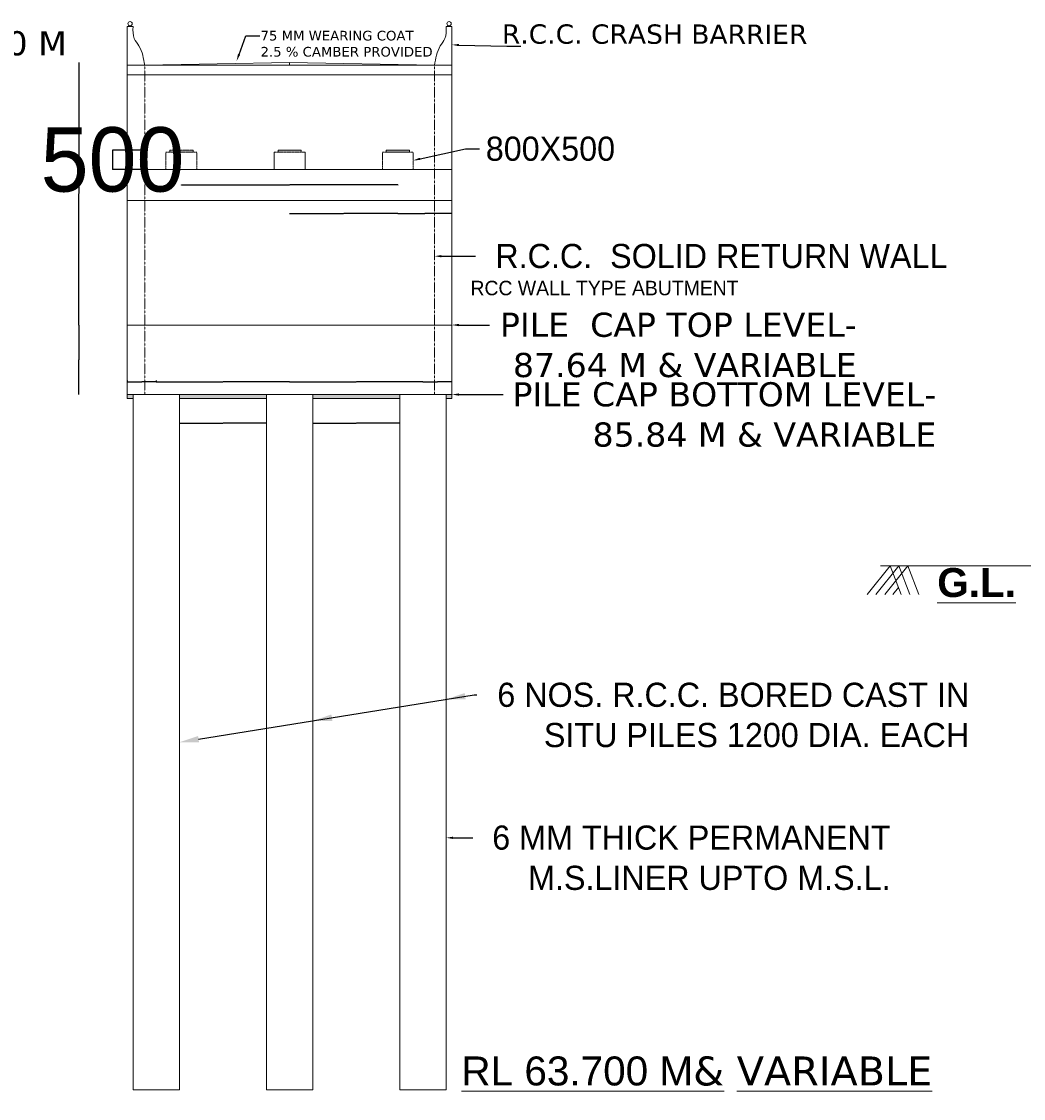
# Model space of a CAD drawing. Header units: millimetres. Extents: x -20950785 to 389010297, y -11535949 to 14056629.
# Tile 212 of 256: x 11827945 to 11879803, y -931318 to -875562. Entities that reach past the tile are written whole.
import ezdxf
from ezdxf import colors
from ezdxf.entities.mleader import LeaderData, LeaderLine
from ezdxf.math import Vec2, Vec3

# ---------------------------------------------------------------- set-up
doc = ezdxf.new("R2010")
doc.units = ezdxf.units.MM
doc.header["$LTSCALE"] = 60
doc.header["$MEASUREMENT"] = 0
doc.linetypes.add('ACAD_ISO02W100', pattern=[15, 12, -3])
doc.linetypes.add('CENTER', pattern=[2, 1.25, -0.25, 0.25, -0.25])
doc.layers.add('AAA', color=210, linetype='Continuous')
doc.layers.add('TEXT', color=7, linetype='Continuous')
doc.layers.add('HFL', color=2, linetype='ACAD_ISO02W100', lineweight=18)
doc.styles.add('PDF Arial Bold', font='times.ttf')
doc.styles.add('PDF Verdana Bold', font='verdanab.ttf')
doc.dimstyles.get("Standard").update_dxf_attribs({"dimtxt": 400, "dimasz": 215, "dimexe": 0.18, "dimexo": 0.0625, "dimgap": 0.09, "dimtad": 0, "dimtih": 1, "dimtoh": 1, "dimdec": 0, "dimzin": 4, "dimdsep": 46, "dimtxsty": 'Standard', "dimblk": 'OPEN90', "dimcen": 0, "dimadec": 0, "dimazin": 1, "dimtfac": 1, "dimtdec": 0, "dimtix": 1, "dimtofl": 0, "dimtmove": 0, "dimatfit": 3, "dimldrblk": 'OPEN30', "dimfxl": 1, "dimtolj": 1, "dimtzin": 0, "dimarcsym": 0})

# ---------------------------------------------------------------- blocks, each defined once
blk = doc.blocks.new('_Open90')
at = {"color": 0, "linetype": 'ByBlock', "lineweight": -2}
for p, q in [((0, 0), (-1, 0)), ((-0.5, 0.5), (0, 0)), ((0, 0), (-0.5, -0.5))]:
    blk.add_line(p, q, dxfattribs=at)
blk = doc.blocks.new('*D1388')
at = {"layer": 'AAA', "color": 0, "lineweight": -2, "ltscale": 2, "transparency": 16777216}
for p, q in [((11836120, -896360), (11836120, -896360)), ((11836121, -896360), (11838366, -896360)), ((11840619, -896360), (11838374, -896360)), ((11840620, -896360), (11840620, -896360))]:
    blk.add_line(p, q, dxfattribs=at)
at = {"layer": 'Defpoints', "color": 0, "lineweight": 9, "ltscale": 2, "transparency": 16777216}
for p in [(11836120, -896360), (11840620, -896360), (11840620, -896360)]:
    blk.add_point(p, dxfattribs=at)
at = {"layer": 'AAA', "color": 0, "lineweight": -2, "ltscale": 2, "transparency": 16777216, "rotation": 180}
blk.add_blockref('_Open90', (11836120, -896360), dxfattribs=at)
at = {"layer": 'AAA', "color": 0, "lineweight": -2, "ltscale": 2, "transparency": 16777216}
blk.add_blockref('_Open90', (11840620, -896360), dxfattribs=at)
at = {"layer": 'AAA', "color": 0, "lineweight": 5, "ltscale": 2, "transparency": 16777216, "insert": (11838370, -896360), "char_height": 1.5, "attachment_point": 5}
blk.add_mtext('\\A1;{\\H1.38889x;2250}', dxfattribs=at)
blk = doc.blocks.new('_Open30')
at = {"color": 0, "linetype": 'ByBlock', "lineweight": -2}
for p, q in [((-1, 0), (0, 0)), ((0, 0), (-1, 0)), ((0, 0), (-1, 0))]:
    blk.add_line(p, q, dxfattribs=at)
blk = doc.blocks.new('*D1389')
at = {"layer": 'AAA', "color": 0, "lineweight": -2, "ltscale": 2, "transparency": 16777216}
for p, q in [((11830908, -877674), (11830908, -877674)), ((11830908, -877676), (11830908, -884473)), ((11830908, -891272), (11830908, -884475)), ((11830908, -891274), (11830908, -891274))]:
    blk.add_line(p, q, dxfattribs=at)
at = {"layer": 'Defpoints', "color": 0, "lineweight": 9, "ltscale": 2, "transparency": 16777216}
for p in [(11830908, -877674), (11830908, -891274), (11830908, -891274)]:
    blk.add_point(p, dxfattribs=at)
at = {"layer": 'AAA', "color": 0, "lineweight": -2, "ltscale": 2, "transparency": 16777216, "xscale": 2, "yscale": 2, "zscale": 2}
for p, rotation in [((11830908, -877674), 90), ((11830908, -891274), 270)]:
    blk.add_blockref('_Open90', p, dxfattribs=dict(at, rotation=rotation))
at = {"layer": 'AAA', "color": 0, "lineweight": 5, "ltscale": 2, "transparency": 16777216, "insert": (11830908, -884474), "char_height": 2, "attachment_point": 5}
blk.add_mtext('\\A1;6800', dxfattribs=at)
blk = doc.blocks.new('*D1390')
at = {"layer": 'AAA', "color": 0, "lineweight": -2, "ltscale": 2, "transparency": 16777216}
for p, q in [((11830908, -891274), (11830908, -891274)), ((11830908, -891276), (11830908, -893073)), ((11830908, -894872), (11830908, -893075)), ((11830908, -894874), (11830908, -894874))]:
    blk.add_line(p, q, dxfattribs=at)
at = {"layer": 'Defpoints', "color": 0, "lineweight": 9, "ltscale": 2, "transparency": 16777216}
for p in [(11830908, -891274), (11830908, -894874), (11830908, -894874)]:
    blk.add_point(p, dxfattribs=at)
at = {"layer": 'AAA', "color": 0, "lineweight": -2, "ltscale": 2, "transparency": 16777216, "xscale": 2, "yscale": 2, "zscale": 2}
for p, rotation in [((11830908, -891274), 90), ((11830908, -894874), 270)]:
    blk.add_blockref('_Open90', p, dxfattribs=dict(at, rotation=rotation))
at = {"layer": 'AAA', "color": 0, "lineweight": 5, "ltscale": 2, "transparency": 16777216, "insert": (11830908, -893074), "char_height": 2, "attachment_point": 5}
blk.add_mtext('\\A1;1800', dxfattribs=at)
blk = doc.blocks.new('*D1391')
at = {"layer": 'AAA', "color": 0, "lineweight": -2, "transparency": 16777216}
for p, q in [((11834120, -882224), (11832653, -882224)), ((11832654, -882225), (11832654, -883223)), ((11834120, -883224), (11832653, -883224))]:
    blk.add_line(p, q, dxfattribs=at)
at = {"layer": 'Defpoints', "color": 0, "lineweight": 9, "transparency": 16777216}
for p in [(11834120, -882224), (11832654, -883224), (11834120, -883224)]:
    blk.add_point(p, dxfattribs=at)
at = {"layer": 'AAA', "color": 0, "lineweight": -2, "transparency": 16777216}
for p, rotation in [((11832654, -882224), 90), ((11832654, -883224), 270)]:
    blk.add_blockref('_Open90', p, dxfattribs=dict(at, rotation=rotation))
at = {"layer": 'AAA', "color": 0, "lineweight": 5, "transparency": 16777216, "insert": (11832654, -882724), "char_height": 400, "attachment_point": 5}
blk.add_mtext('\\A1;{\\H8.33333x;500}', dxfattribs=at)
blk = doc.blocks.new('*D1397')
at = {"layer": 'AAA', "color": 0, "lineweight": -2, "ltscale": 2, "transparency": 16777216}
for p, q in [((11834920, -894221), (11834920, -894221)), ((11834921, -894221), (11838366, -894221)), ((11841819, -894221), (11838374, -894221)), ((11841820, -894221), (11841820, -894221))]:
    blk.add_line(p, q, dxfattribs=at)
at = {"layer": 'Defpoints', "color": 0, "lineweight": 9, "ltscale": 2, "transparency": 16777216}
for p in [(11834920, -894221), (11841820, -894221), (11841820, -894221)]:
    blk.add_point(p, dxfattribs=at)
at = {"layer": 'AAA', "color": 0, "lineweight": -2, "ltscale": 2, "transparency": 16777216, "rotation": 180}
blk.add_blockref('_Open90', (11834920, -894221), dxfattribs=at)
at = {"layer": 'AAA', "color": 0, "lineweight": -2, "ltscale": 2, "transparency": 16777216}
blk.add_blockref('_Open90', (11841820, -894221), dxfattribs=at)
at = {"layer": 'AAA', "color": 0, "lineweight": 5, "ltscale": 2, "transparency": 16777216, "insert": (11838370, -894221), "char_height": 1.5, "attachment_point": 5}
blk.add_mtext('\\A1;{\\H1.38889x;3450}', dxfattribs=at)
blk = doc.blocks.new('*D1398')
at = {"layer": 'AAA', "color": 0, "lineweight": -2, "ltscale": 2, "transparency": 16777216}
for p, q in [((11841820, -894221), (11841820, -894220)), ((11841821, -894220), (11845266, -894220)), ((11848719, -894220), (11845274, -894220)), ((11848720, -894221), (11848720, -894220))]:
    blk.add_line(p, q, dxfattribs=at)
at = {"layer": 'Defpoints', "color": 0, "lineweight": 9, "ltscale": 2, "transparency": 16777216}
for p in [(11841820, -894221), (11848720, -894220), (11848720, -894221)]:
    blk.add_point(p, dxfattribs=at)
at = {"layer": 'AAA', "color": 0, "lineweight": -2, "ltscale": 2, "transparency": 16777216, "rotation": 180}
blk.add_blockref('_Open90', (11841820, -894220), dxfattribs=at)
at = {"layer": 'AAA', "color": 0, "lineweight": -2, "ltscale": 2, "transparency": 16777216}
blk.add_blockref('_Open90', (11848720, -894220), dxfattribs=at)
at = {"layer": 'AAA', "color": 0, "lineweight": 5, "ltscale": 2, "transparency": 16777216, "insert": (11845270, -894220), "char_height": 1.5, "attachment_point": 5}
blk.add_mtext('\\A1;{\\H1.38889x;3450}', dxfattribs=at)
blk = doc.blocks.new('*D1399')
at = {"layer": 'AAA', "color": 0, "lineweight": -2, "ltscale": 2, "transparency": 16777216}
for p, q in [((11833420, -894153), (11833420, -894221)), ((11833420, -894221), (11834168, -894221)), ((11834920, -894221), (11834172, -894221)), ((11834920, -894153), (11834920, -894221))]:
    blk.add_line(p, q, dxfattribs=at)
at = {"layer": 'Defpoints', "color": 0, "lineweight": 9, "ltscale": 2, "transparency": 16777216}
for p in [(11833420, -894153), (11833420, -894221), (11834920, -894153)]:
    blk.add_point(p, dxfattribs=at)
at = {"layer": 'AAA', "color": 0, "lineweight": -2, "ltscale": 2, "transparency": 16777216, "xscale": 0.3, "yscale": 0.3, "zscale": 0.3, "rotation": 180}
blk.add_blockref('_Open90', (11833420, -894221), dxfattribs=at)
at = {"layer": 'AAA', "color": 0, "lineweight": -2, "ltscale": 2, "transparency": 16777216, "xscale": 0.3, "yscale": 0.3, "zscale": 0.3}
blk.add_blockref('_Open90', (11834920, -894221), dxfattribs=at)
at = {"layer": 'AAA', "color": 0, "lineweight": 5, "ltscale": 2, "transparency": 16777216, "insert": (11834170, -894221), "char_height": 0.3, "attachment_point": 5}
blk.add_mtext('\\A1;{\\H5x;750}', dxfattribs=at)
blk = doc.blocks.new('*D1400')
at = {"layer": 'AAA', "color": 0, "lineweight": -2, "ltscale": 2, "transparency": 16777216}
for p, q in [((11848720, -894220), (11848720, -894220)), ((11848720, -894220), (11849468, -894220)), ((11850220, -894220), (11849472, -894220)), ((11850220, -894207), (11850220, -894220))]:
    blk.add_line(p, q, dxfattribs=at)
at = {"layer": 'Defpoints', "color": 0, "lineweight": 9, "ltscale": 2, "transparency": 16777216}
for p in [(11848720, -894220), (11848720, -894220), (11850220, -894207)]:
    blk.add_point(p, dxfattribs=at)
at = {"layer": 'AAA', "color": 0, "lineweight": -2, "ltscale": 2, "transparency": 16777216, "xscale": 0.3, "yscale": 0.3, "zscale": 0.3, "rotation": 180}
blk.add_blockref('_Open90', (11848720, -894220), dxfattribs=at)
at = {"layer": 'AAA', "color": 0, "lineweight": -2, "ltscale": 2, "transparency": 16777216, "xscale": 0.3, "yscale": 0.3, "zscale": 0.3}
blk.add_blockref('_Open90', (11850220, -894220), dxfattribs=at)
at = {"layer": 'AAA', "color": 0, "lineweight": 5, "ltscale": 2, "transparency": 16777216, "insert": (11849470, -894220), "char_height": 0.3, "attachment_point": 5}
blk.add_mtext('\\A1;{\\H5x;750}', dxfattribs=at)
blk = doc.blocks.new('*D1502')
at = {"layer": 'AAA', "color": 0, "lineweight": -2, "ltscale": 2, "transparency": 16777216}
for p, q in [((11841820, -885502), (11841820, -885502)), ((11841821, -885502), (11844616, -885502)), ((11847419, -885502), (11844623, -885502)), ((11847420, -885502), (11847420, -885502))]:
    blk.add_line(p, q, dxfattribs=at)
at = {"layer": 'Defpoints', "color": 0, "lineweight": 9, "ltscale": 2, "transparency": 16777216}
for p in [(11841820, -885502), (11847420, -885502), (11847420, -885502)]:
    blk.add_point(p, dxfattribs=at)
at = {"layer": 'AAA', "color": 0, "lineweight": -2, "ltscale": 2, "transparency": 16777216, "rotation": 180}
blk.add_blockref('_Open90', (11841820, -885502), dxfattribs=at)
at = {"layer": 'AAA', "color": 0, "lineweight": -2, "ltscale": 2, "transparency": 16777216}
blk.add_blockref('_Open90', (11847420, -885502), dxfattribs=at)
at = {"layer": 'AAA', "color": 0, "lineweight": 5, "ltscale": 2, "transparency": 16777216, "insert": (11844620, -885502), "char_height": 0.6, "width": 4.44, "attachment_point": 5}
blk.add_mtext('\\A1;{\\H3.33333x;2800 }', dxfattribs=at)
blk = doc.blocks.new('*D1401')
at = {"layer": 'AAA', "color": 0, "lineweight": -2, "ltscale": 2, "transparency": 16777216}
for p, q in [((11847420, -885502), (11847420, -885502)), ((11847421, -885502), (11848817, -885502)), ((11850219, -885502), (11848823, -885502)), ((11850220, -885502), (11850220, -885502))]:
    blk.add_line(p, q, dxfattribs=at)
at = {"layer": 'Defpoints', "color": 0, "lineweight": 9, "ltscale": 2, "transparency": 16777216}
for p in [(11847420, -885502), (11850220, -885502), (11850220, -885502)]:
    blk.add_point(p, dxfattribs=at)
at = {"layer": 'AAA', "color": 0, "lineweight": -2, "ltscale": 2, "transparency": 16777216, "rotation": 180}
blk.add_blockref('_Open90', (11847420, -885502), dxfattribs=at)
at = {"layer": 'AAA', "color": 0, "lineweight": -2, "ltscale": 2, "transparency": 16777216}
blk.add_blockref('_Open90', (11850220, -885502), dxfattribs=at)
at = {"layer": 'AAA', "color": 0, "lineweight": 5, "ltscale": 2, "transparency": 16777216, "insert": (11848820, -885502), "char_height": 0.5, "attachment_point": 5}
blk.add_mtext('\\A1;{\\H4x;1400 }', dxfattribs=at)
blk = doc.blocks.new('*D1402')
at = {"layer": 'AAA', "color": 0, "lineweight": -2, "ltscale": 2, "transparency": 16777216}
for p, q in [((11843020, -896360), (11843020, -896360)), ((11843021, -896360), (11845266, -896360)), ((11847519, -896360), (11845274, -896360)), ((11847520, -896360), (11847520, -896360))]:
    blk.add_line(p, q, dxfattribs=at)
at = {"layer": 'Defpoints', "color": 0, "lineweight": 9, "ltscale": 2, "transparency": 16777216}
for p in [(11843020, -896360), (11847520, -896360), (11847520, -896360)]:
    blk.add_point(p, dxfattribs=at)
at = {"layer": 'AAA', "color": 0, "lineweight": -2, "ltscale": 2, "transparency": 16777216, "rotation": 180}
blk.add_blockref('_Open90', (11843020, -896360), dxfattribs=at)
at = {"layer": 'AAA', "color": 0, "lineweight": -2, "ltscale": 2, "transparency": 16777216}
blk.add_blockref('_Open90', (11847520, -896360), dxfattribs=at)
at = {"layer": 'AAA', "color": 0, "lineweight": 5, "ltscale": 2, "transparency": 16777216, "insert": (11845270, -896360), "char_height": 1.5, "attachment_point": 5}
blk.add_mtext('\\A1;{\\H1.38889x;2250}', dxfattribs=at)
blk = doc.blocks.new('*D1411')
at = {"layer": 'AAA', "color": 0, "lineweight": -2, "ltscale": 2, "transparency": 16777216}
for p, q in [((11836220, -884024), (11836220, -884024)), ((11836221, -884024), (11841816, -884024)), ((11847419, -884024), (11841824, -884024)), ((11847420, -884024), (11847420, -884024))]:
    blk.add_line(p, q, dxfattribs=at)
at = {"layer": 'Defpoints', "color": 0, "lineweight": 9, "ltscale": 2, "transparency": 16777216}
for p in [(11836220, -884024), (11847420, -884024), (11847420, -884024)]:
    blk.add_point(p, dxfattribs=at)
at = {"layer": 'AAA', "color": 0, "lineweight": -2, "ltscale": 2, "transparency": 16777216, "xscale": 1.2, "yscale": 1.2, "zscale": 1.2, "rotation": 180}
blk.add_blockref('_Open90', (11836220, -884024), dxfattribs=at)
at = {"layer": 'AAA', "color": 0, "lineweight": -2, "ltscale": 2, "transparency": 16777216, "xscale": 1.2, "yscale": 1.2, "zscale": 1.2}
blk.add_blockref('_Open90', (11847420, -884024), dxfattribs=at)
at = {"layer": 'AAA', "color": 0, "lineweight": 5, "ltscale": 2, "transparency": 16777216, "insert": (11841820, -884024), "char_height": 1.5, "attachment_point": 5}
blk.add_mtext('\\A1;{\\H1.66667x;5600}', dxfattribs=at)

msp = doc.modelspace()

# ---------------------------------------------------------------- hatches: boundary and pattern name
at = {"layer": 'AAA', "lineweight": 5, "ltscale": 2}
h = msp.add_hatch(color=7, dxfattribs=at)
h.dxf.hatch_style = 1
h.paths.add_polyline_path([(11836819.84, -882224), (11835619.84, -882224), (11835619.84, -882324), (11836819.84, -882324)])
h.paths.add_polyline_path([(11842419.84, -882224), (11841819.84, -882224), (11841819.84, -882324), (11842419.84, -882324)])
h.paths.add_polyline_path([(11841819.84, -882224), (11841219.84, -882224), (11841219.84, -882324), (11841819.84, -882324)])
h.paths.add_polyline_path([(11847419.84, -882224), (11846819.84, -882224), (11846819.84, -882324), (11847419.84, -882324)])
h.paths.add_polyline_path([(11848019.84, -882224), (11847419.84, -882224), (11847419.84, -882324), (11848019.84, -882324)])
h = msp.add_hatch(color=7, dxfattribs=at)
h.dxf.hatch_style = 1
h.paths.add_polyline_path([(11833719.84, -894874.4), (11833419.84, -894874.4), (11833419.84, -895074.4), (11833719.84, -895074.4)])
h.paths.add_polyline_path([(11847519.84, -894874.4), (11843019.84, -894874.4), (11843019.84, -895074.4), (11847519.84, -895074.4)])
h.paths.add_polyline_path([(11840619.84, -894874.4), (11836479.84, -894874.4), (11836119.84, -894874.4), (11836119.84, -895074.4), (11840619.84, -895074.4)])
h.paths.add_polyline_path([(11850219.85, -894874.4), (11849919.85, -894874.4), (11849919.85, -895074.4), (11850219.85, -895074.4)])

# ---------------------------------------------------------------- linework, layer by layer
at = {"layer": 'AAA', "color": 7, "lineweight": 5, "ltscale": 2}
for p, q in [((11850219.85, -877824.72), (11833419.84, -877824.72)), ((11850219.85, -877824.72), (11833419.84, -877824.72)), ((11833419.84, -877824.72), (11833419.84, -878124.72)), ((11833419.84, -895074.4), (11833419.84, -877824.72)), ((11833419.85, -877824.72), (11833419.85, -878124.72)), ((11833419.85, -877824.72), (11833419.85, -878324.72)), ((11841819.84, -877674.4), (11834319.84, -877824.72)), ((11834319.84, -877824.72), (11834719.84, -877824.72)), ((11841819.84, -877812), (11841819.84, -877674.4)), ((11841819.84, -877674.4), (11841819.84, -877812)), ((11841819.84, -877674.4), (11849319.85, -877824.72)), ((11849319.85, -877824.72), (11848919.85, -877824.72)), ((11850219.85, -877824.72), (11850219.85, -895074.4)), ((11850219.85, -878324.72), (11833419.84, -878324.72)), ((11835619.84, -882324), (11835619.84, -882224)), ((11836819.84, -882224), (11836819.84, -882324)), ((11841019.84, -883224), (11841019.84, -882324)), ((11841219.84, -882324), (11841219.84, -882224)), ((11841219.84, -882224), (11842419.84, -882224)), ((11842419.84, -882224), (11842419.84, -882324)), ((11842619.84, -883224), (11842619.84, -882324)), ((11848019.84, -882224), (11846819.84, -882224)), ((11846819.84, -882224), (11846819.84, -882324)), ((11846819.84, -882224.1), (11846819.84, -882324)), ((11846819.84, -882324), (11848019.84, -882324)), ((11848019.84, -882324), (11848019.84, -882224)), ((11848019.84, -882224.1), (11848019.84, -882312)), ((11848019.84, -882324), (11848019.84, -882224.1)), ((11848019.84, -882312), (11848019.84, -882324)), ((11835419.84, -883224), (11836219.84, -883224)), ((11848219.84, -883224), (11847419.84, -883224)), ((11841819.84, -885501.86), (11841819.84, -885501.86)), ((11847419.84, -885501.86), (11847419.84, -885501.86)), ((11833419.84, -891274.4), (11850219.85, -891274.4)), ((11833419.84, -891274.4), (11834119.84, -891274.4)), ((11835719.84, -891274.4), (11850219.85, -891274.4)), ((11833419.84, -894874.4), (11850219.85, -894874.4)), ((11833419.84, -894874.4), (11833719.84, -894874.4)), ((11833419.84, -894874.4), (11833719.84, -894874.4)), ((11833719.84, -894874.4), (11836119.84, -894874.4)), ((11847519.84, -894874.4), (11849919.85, -894874.4)), ((11833719.84, -895074.4), (11833419.84, -895074.4)), ((11836119.84, -895074.4), (11840619.84, -895074.4)), ((11843019.84, -895074.4), (11847519.84, -895074.4)), ((11849919.85, -895074.4), (11850219.85, -895074.4))]:
    msp.add_line(p, q, dxfattribs=at)
at = {"layer": 'AAA', "color": 7, "lineweight": 5, "ltscale": 0.05}
for p, q in [((11833719.84, -894874.4), (11833719.84, -930874.4)), ((11836119.84, -930874.4), (11836119.84, -894874.4)), ((11840619.84, -930874.4), (11840619.84, -894874.4)), ((11843019.84, -930874.4), (11843019.84, -894874.4)), ((11847519.84, -930874.4), (11847519.84, -894874.4)), ((11849919.85, -930874.4), (11849919.85, -894874.4))]:
    msp.add_line(p, q, dxfattribs=at)
at = {"layer": 'AAA', "color": 7, "lineweight": 5}
for p, q in [((11871709.32, -905225.99), (11872904.71, -903746.76)), ((11871709.32, -905225.99), (11872904.71, -903746.76)), ((11872165.53, -905225.99), (11873360.91, -903746.76)), ((11872165.53, -905225.99), (11873360.91, -903746.76)), ((11872621.73, -905225.99), (11873817.12, -903746.76)), ((11872621.73, -905225.99), (11873817.12, -903746.76)), ((11872904.71, -903746.76), (11873473.65, -905225.99)), ((11872904.71, -903746.76), (11873473.65, -905225.99)), ((11873360.91, -903746.76), (11873929.86, -905225.99)), ((11873360.91, -903746.76), (11873929.86, -905225.99)), ((11873817.12, -903746.76), (11874386.06, -905225.99)), ((11873817.12, -903746.76), (11874386.06, -905225.99)), ((11873817.12, -903746.76), (11874386.06, -905225.99)), ((11873817.12, -903746.76), (11874386.06, -905225.99)), ((11873050.21, -905225.99), (11873337.1, -904870.98)), ((11873050.21, -905225.99), (11873337.1, -904870.98))]:
    msp.add_line(p, q, dxfattribs=at)
at = {"layer": 'AAA', "color": 7, "lineweight": 5, "ltscale": 5000}
for p, q in [((11833719.84, -930874.4), (11836119.84, -930874.4)), ((11840619.84, -930874.4), (11843019.84, -930874.4)), ((11847519.84, -930874.4), (11849919.85, -930874.4))]:
    msp.add_line(p, q, dxfattribs=at)
at = {"layer": 'AAA', "color": 7, "lineweight": 5, "ltscale": 2}
for points in [[(11834319.84, -877824.72), (11834262.37, -877473.31), (11834180.17, -876970.74), (11833693.79, -876415.6), (11833710.26, -876041.91), (11833719.84, -875824.72), (11833619.84, -875824.72), (11833519.84, -875824.72), (11833419.84, -875824.72), (11833419.84, -876491.38), (11833419.84, -877158.05), (11833419.84, -877824.72)], [(11849319.85, -877824.72), (11849377.32, -877473.31), (11849459.51, -876970.74), (11849945.89, -876415.6), (11849929.42, -876041.91), (11849919.85, -875824.72), (11850019.85, -875824.72), (11850119.85, -875824.72), (11850219.85, -875824.72), (11850219.85, -876491.38), (11850219.85, -877158.05), (11850219.85, -877824.72)]]:
    msp.add_open_spline(points, degree=3, knots=[0, 0, 0, 0, 0.52201533, 0.74655659, 1.05819262, 1.05819262, 1.05819262, 2.05819262, 2.05819262, 2.05819262, 3.05819262, 3.05819262, 3.05819262, 3.05819262], dxfattribs=at)
msp.add_spline([(11872396.03, -903746.76), (11909267.59, -903746.76)], degree=3, dxfattribs=at)
for points in [[(11850933.62, -910658.88), (11849919.85, -910653.24), (11850880.65, -910329.78)], [(11844033.62, -911769.46), (11843019.84, -911763.82), (11843980.65, -911440.36)]]:
    msp.add_solid(points, dxfattribs=at)
at = {"layer": 'HFL', "color": 7, "linetype": 'CENTER', "lineweight": 5, "ltscale": 0.009}
for p, q in [((11834319.84, -877824.72), (11834319.84, -894874.4)), ((11849319.85, -877824.72), (11849319.85, -894874.4))]:
    msp.add_line(p, q, dxfattribs=at)
at = {"layer": 'HFL', "color": 7, "lineweight": 5, "ltscale": 0.009}
for p, q in [((11835419.84, -883224), (11835419.84, -882324)), ((11835419.84, -882324), (11837019.84, -882324)), ((11835619.84, -882224), (11836819.84, -882224)), ((11837019.84, -883224), (11837019.84, -882324)), ((11841019.84, -882324), (11842619.84, -882324)), ((11841219.84, -882224), (11842419.84, -882224)), ((11846619.84, -883224), (11846619.84, -882324)), ((11846619.84, -882324), (11848219.84, -882324)), ((11848219.84, -883224), (11848219.84, -882324)), ((11833419.84, -883224), (11850219.85, -883224)), ((11850219.85, -883224), (11833419.84, -883224)), ((11850219.85, -883224), (11833419.84, -883224)), ((11833419.84, -884824), (11850219.85, -884824)), ((11850219.85, -884824), (11833419.84, -884824))]:
    msp.add_line(p, q, dxfattribs=at)
at = {"layer": 'TEXT', "color": 7, "lineweight": 5, "ltscale": 2}
for p, q in [((11833420.43, -875824.72), (11833719.84, -875824.72)), ((11833533.5, -875824.72), (11833533.5, -875787.96)), ((11833593.5, -875824.72), (11833593.5, -875787.96)), ((11850043.6, -875824.72), (11850043.6, -875787.96)), ((11850103.6, -875824.72), (11850103.6, -875787.96)), ((11850219.85, -875824.78), (11850196.03, -875824.78))]:
    msp.add_line(p, q, dxfattribs=at)
for centre in [(11833563.5, -875674.77), (11850073.6, -875674.77)]:
    msp.add_circle(centre, 113.18, dxfattribs=at)

# ---------------------------------------------------------------- texts
at = {"layer": 'AAA', "color": 7, "lineweight": 5, "ltscale": 2, "insert": (11852808.04, -876725.98), "char_height": 1000, "attachment_point": 7, "rotation": 359.955882, "style": 'PDF Verdana Bold'}
msp.add_mtext('{\\fVerdana|b0|i0|c0|p34;R.C.C. CRASH BARRIER}', dxfattribs=at)
at = {"layer": 'AAA', "color": 7, "lineweight": 5, "attachment_point": 9, "style": 'PDF Arial Bold'}
for s, insert, char_height in [('{\\fVerdana|b0|i0|c0|p34;FORMATION LEVEL 94.440 M}', (11830285.44, -877335.46), 1250), ('{\\fArial|b0|i0|c0|p34;\\LRL 63.700 M\\fVerdana|b0|i0|c0|p34;& VARIABLE\\l }', (11875082.67, -930672.95), 1500)]:
    msp.add_mtext(s, dxfattribs=dict(at, insert=insert, char_height=char_height))
at = {"layer": 'AAA', "color": 7, "lineweight": 5, "ltscale": 2}
note = msp.add_mtext_dynamic_manual_height_columns('\\pt27750;RCC WALL TYPE ', width=14668.4747, gutter_width=2000, heights=[568.34, 0], dxfattribs=dict(at, insert=(11834512.89, -888983.88), char_height=750, attachment_point=1))
for column, words in zip(note.columns.linked_columns, ['\\pt27750;ABUTMENT']):
    column.text = words
at = {"layer": 'AAA', "color": 7, "lineweight": 5, "insert": (11875340.65, -903856.22), "char_height": 1500, "width": 2393.8342, "attachment_point": 1}
msp.add_mtext('{\\fArial|b1|i0|c0|p34;\\LG.L.}', dxfattribs=at)

# ---------------------------------------------------------------- dimensions: what is measured, and where the dimension line sits
at = {"layer": 'AAA', "color": 7, "lineweight": 5, "ltscale": 2}
for base, p1, p2, text, picture, middle in [((11830907.87, -891274.4), (11830907.8, -877674.4), (11830907.8, -891274.4), '6800', '*D1389', (11830907.87, -884474.4)), ((11830907.87, -894874.4), (11830907.87, -891274.4), (11830907.87, -894874.4), '1800', '*D1390', (11830907.87, -893074.4))]:
    dim = msp.add_linear_dim(base=base, p1=p1, p2=p2, angle=90, text=text, dimstyle='Standard', override={"dimtxt": 2, "dimasz": 2}, dxfattribs=at)
    dim.commit()
    dim.dimension.update_dxf_attribs({"geometry": picture, "text_midpoint": middle})
at = {"layer": 'AAA', "color": 7, "lineweight": 5}
dim = msp.add_linear_dim(base=(11832653.68, -883224), p1=(11834119.84, -882224), p2=(11834119.84, -883224), angle=90, text='{\\H8.33333x;500}', dimstyle='Standard', override={"dimasz": 1}, dxfattribs=at)
dim.commit()
dim.dimension.update_dxf_attribs({"geometry": '*D1391', "text_midpoint": (11832653.68, -882724), "dimtype": 160})
at = {"layer": 'AAA', "color": 7, "lineweight": 5, "ltscale": 2}
for base, p1, p2, text, override, picture, middle in [((11847419.84, -884024), (11836219.84, -884024), (11847419.84, -884024), '{\\H1.66667x;5600}', {"dimtxt": 1.5, "dimasz": 1.2}, '*D1411', (11841819.84, -884024)), ((11841819.84, -894220.88), (11834919.84, -894220.88), (11841819.84, -894220.88), '{\\H1.38889x;3450}', {"dimtxt": 1.5, "dimasz": 1}, '*D1397', (11838369.84, -894220.88)), ((11848719.84, -894219.95), (11841819.84, -894220.88), (11848719.84, -894220.88), '{\\H1.38889x;3450}', {"dimtxt": 1.5, "dimasz": 1}, '*D1398', (11845269.84, -894219.95)), ((11840619.84, -896359.86), (11836119.84, -896359.86), (11840619.84, -896359.86), '{\\H1.38889x;2250}', {"dimtxt": 1.5, "dimasz": 1}, '*D1388', (11838369.84, -896359.86)), ((11847519.84, -896359.86), (11843019.84, -896359.86), (11847519.84, -896359.86), '{\\H1.38889x;2250}', {"dimtxt": 1.5, "dimasz": 1}, '*D1402', (11845269.84, -896359.86))]:
    dim = msp.add_linear_dim(base=base, p1=p1, p2=p2, text=text, dimstyle='Standard', override=override, dxfattribs=at)
    dim.commit()
    dim.dimension.update_dxf_attribs({"geometry": picture, "text_midpoint": middle})
for base, p1, p2, text, override, picture, middle in [((11847419.84, -885501.86), (11841819.84, -885501.86), (11847419.84, -885501.86), '{\\H3.33333x;2800 }', {"dimtxt": 0.6, "dimasz": 1}, '*D1502', (11844619.84, -885501.86)), ((11850219.85, -885501.86), (11847419.84, -885501.86), (11850219.85, -885501.86), '{\\H4x;1400 }', {"dimtxt": 0.5, "dimasz": 1}, '*D1401', (11848819.84, -885501.86)), ((11833419.84, -894220.88), (11834919.84, -894152.61), (11833419.84, -894152.61), '{\\H5x;750}', {"dimtxt": 0.3, "dimasz": 0.3, "dimexe": 0.1, "dimexo": 0.05, "dimgap": 0.05}, '*D1399', (11834169.84, -894220.88)), ((11848719.84, -894219.95), (11850219.85, -894206.61), (11848719.84, -894219.95), '{\\H5x;750}', {"dimtxt": 0.3, "dimasz": 0.3, "dimexe": 0.1, "dimexo": 0.05, "dimgap": 0.05}, '*D1400', (11849469.85, -894219.95))]:
    dim = msp.add_linear_dim(base=base, p1=p1, p2=p2, text=text, dimstyle='Standard', override=override, dxfattribs=at)
    dim.commit()
    dim.dimension.update_dxf_attribs({"geometry": picture, "text_midpoint": middle, "dimtype": 160})

# ---------------------------------------------------------------- leaders
at = {"layer": 'AAA', "color": 7, "lineweight": 5}
ml = msp.add_multileader_mtext('Standard', dxfattribs=at)
ml.set_content('{\\fVerdana|b0|i0|c0|p34;75 MM WEARING COAT\\P2.5 % CAMBER PROVIDED}', color=7)
ml.set_leader_properties()
ml.build(insert=Vec2(0, 0))
ml.multileader.update_dxf_attribs({"dogleg_length": 0.2, "arrow_head_size": 360})
ctx = ml.context
ctx.base_point, ctx.char_height, ctx.arrow_head_size, ctx.landing_gap_size, ctx.plane_origin = Vec3(11840275.08, -876296.89), 500, 360, 40, Vec3(11839075.4, -877604)
notes = []
notes.append((ctx, [(1, (1, 1, 0), (11839561.22, -876296.89), (1, 0), 713.86, [(0, [(11839075.4, -877604)], 0, [])])]))
ctx.mtext.insert, ctx.mtext.flow_direction = Vec3(11840315.08, -876041.69), 5
ml = msp.add_multileader_mtext('Standard', dxfattribs=at)
ml.set_content('', color=7)
ml.set_leader_properties()
ml.build(insert=Vec2(0, 0))
ml.multileader.update_dxf_attribs({"dogleg_length": 0.36, "arrow_head_size": 360})
ctx = ml.context
ctx.base_point, ctx.char_height, ctx.arrow_head_size, ctx.landing_gap_size, ctx.plane_origin = Vec3(11853791.1, -876841.9), 360, 360, 180, Vec3(11851369.84, -876841.9)
notes.append((ctx, [(0, (1, 1, 0), (11853071.1, -876841.9), (1, 0), 720, [(0, [(11850219.85, -876768.43)], 0, [])])]))
ctx.mtext.insert, ctx.mtext.flow_direction = Vec3(11853971.1, -876661.9), 5
at = {"layer": 'AAA', "color": 7, "lineweight": 5, "ltscale": 2}
ml = msp.add_multileader_mtext('Standard', dxfattribs=at)
ml.set_content('800X500', color=7)
ml.set_leader_properties()
ml.build(insert=Vec2(0, 0))
ml.multileader.update_dxf_attribs({"dogleg_length": 1.44, "arrow_head_size": 360})
ctx = ml.context
ctx.base_point, ctx.char_height, ctx.arrow_head_size, ctx.landing_gap_size, ctx.plane_origin = Vec3(11851649.38, -882155.79), 1250, 360, 180, Vec3(11848219.84, -882750.25)
ctx.text_align_type = 2
notes.append((ctx, [(0, (1, 1, 0), (11850929.38, -882155.79), (1, 0), 720, [(0, [(11848219.84, -882750.25)], 0, [])])]))
ctx.mtext.insert, ctx.mtext.alignment, ctx.mtext.flow_direction = Vec3(11858666.87, -881520.13), 3, 5
ml = msp.add_multileader_mtext('Standard', dxfattribs=at)
ml.set_content('R.C.C.  SOLID RETURN WALL', color=7)
ml.set_leader_properties()
ml.build(insert=Vec2(0, 0))
ml.multileader.update_dxf_attribs({"dogleg_length": 0.72, "arrow_head_size": 360})
ctx = ml.context
ctx.base_point, ctx.char_height, ctx.arrow_head_size, ctx.landing_gap_size, ctx.plane_origin = Vec3(11851439, -887710.63), 1250, 360, 180, Vec3(11849702.03, -887710.63)
ctx.text_align_type = 2
notes.append((ctx, [(0, (1, 1, 0), (11850719, -887710.63), (1, 0), 720, [(0, [(11849319.85, -887710.63)], 0, [])])]))
ctx.mtext.insert, ctx.mtext.alignment, ctx.mtext.flow_direction = Vec3(11875870.36, -887074.97), 3, 5
ml = msp.add_multileader_mtext('Standard', dxfattribs=at)
ml.set_content('{\\fVerdana|b0|i0|c0|p34;PILE  CAP TOP LEVEL-\\P87.64 M & VARIABLE }', color=7)
ml.set_leader_properties()
ml.build(insert=Vec2(0, 0))
ml.multileader.update_dxf_attribs({"dogleg_length": 0.72, "arrow_head_size": 360})
ctx = ml.context
ctx.base_point, ctx.char_height, ctx.arrow_head_size, ctx.landing_gap_size, ctx.plane_origin = Vec3(11852159, -891274.4), 1250, 360, 180, Vec3(11850419.85, -891274.4)
ctx.text_align_type = 2
notes.append((ctx, [(0, (1, 1, 0), (11851439, -891274.4), (1, 0), 720, [(0, [(11850219.85, -891274.4)], 0, [])])]))
ctx.mtext.insert, ctx.mtext.alignment, ctx.mtext.flow_direction = Vec3(11871171.27, -890635.13), 3, 5
ml = msp.add_multileader_mtext('Standard', dxfattribs=at)
ml.set_content('{\\fVerdana|b0|i0|c0|p34;PILE CAP BOTTOM LEVEL-\\P85.84 M & VARIABLE}', color=7)
ml.set_leader_properties()
ml.build(insert=Vec2(0, 0))
ml.multileader.update_dxf_attribs({"dogleg_length": 0.72, "arrow_head_size": 360})
ctx = ml.context
ctx.base_point, ctx.char_height, ctx.arrow_head_size, ctx.landing_gap_size, ctx.plane_origin = Vec3(11852879, -894874.4), 1250, 360, 180, Vec3(11850419.85, -894874.4)
ctx.text_align_type = 2
notes.append((ctx, [(0, (1, 1, 0), (11852159, -894874.4), (1, 0), 720, [(0, [(11850219.85, -894874.4)], 0, [])])]))
ctx.mtext.insert, ctx.mtext.alignment, ctx.mtext.flow_direction = Vec3(11875290.36, -894235.13), 3, 5
ml = msp.add_multileader_mtext('Standard', dxfattribs=at)
ml.set_content('6 NOS. R.C.C. BORED CAST IN \\PSITU PILES 1200 DIA. EACH', color=7)
ml.set_leader_properties()
ml.build(insert=Vec2(0, 0))
ml.multileader.update_dxf_attribs({"dogleg_length": 0.72, "arrow_head_size": 1000})
ctx = ml.context
ctx.base_point, ctx.char_height, ctx.arrow_head_size, ctx.landing_gap_size, ctx.plane_origin = Vec3(11851508.31, -910428.32), 1250, 1000, 180, Vec3(11836119.84, -909714.6)
ctx.text_align_type = 2
notes.append((ctx, [(0, (1, 1, 0), (11851367.37, -910428.32), (1, 0), 140.93, [(0, [(11836119.84, -912874.4)], 0, [])])]))
ctx.mtext.insert, ctx.mtext.width, ctx.mtext.alignment, ctx.mtext.flow_direction = Vec3(11876997.82, -909792.66), 25613.2584, 3, 5
ml = msp.add_multileader_mtext('Standard', dxfattribs=at)
ml.set_content('6 MM THICK PERMANENT \\PM.S.LINER UPTO M.S.L.', color=7)
ml.set_leader_properties()
ml.build(insert=Vec2(0, 0))
ml.multileader.update_dxf_attribs({"dogleg_length": 0.72, "arrow_head_size": 360})
ctx = ml.context
ctx.base_point, ctx.char_height, ctx.arrow_head_size, ctx.landing_gap_size, ctx.plane_origin = Vec3(11851306.67, -917821.76), 1250, 360, 180, Vec3(11849919.85, -917821.76)
ctx.text_align_type = 2
notes.append((ctx, [(0, (1, 1, 0), (11850586.67, -917821.76), (1, 0), 720, [(0, [(11849919.85, -917821.76)], 0, [])])]))
ctx.mtext.insert, ctx.mtext.alignment, ctx.mtext.flow_direction = Vec3(11872924.26, -917186.11), 3, 5
for ctx, leaders in notes:
    for number, flags, end, landing, length, lines in leaders:
        leader = LeaderData()
        leader.index, (leader.has_last_leader_line, leader.has_dogleg_vector, leader.attachment_direction) = number, flags
        leader.last_leader_point, leader.dogleg_vector, leader.dogleg_length = Vec3(end), Vec3(landing), length
        for number, points, colour, breaks in lines:
            line = LeaderLine()
            line.index, line.vertices, line.color, line.breaks = number, Vec3.list(points), colors.encode_raw_color(colour), breaks
            leader.lines.append(line)
        ctx.leaders.append(leader)

doc.saveas('drawing.dxf')
